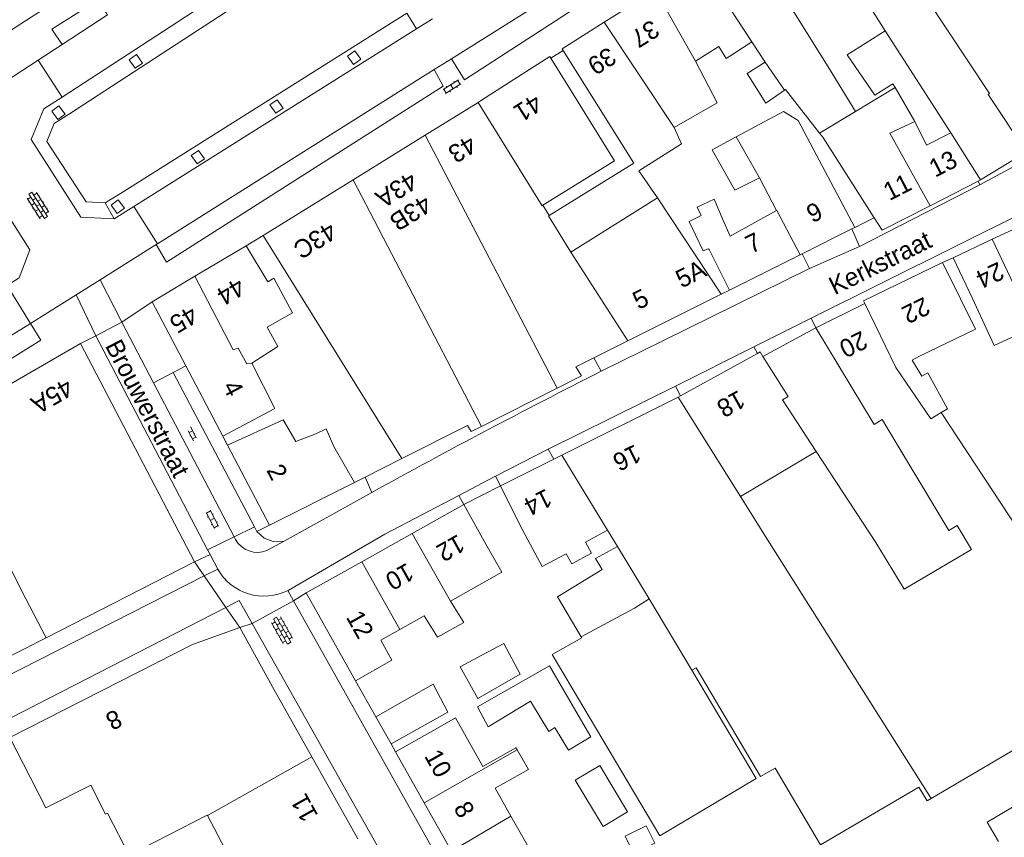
# Model space of a CAD drawing. Extents: x 99476 to 102828, y 406437 to 407931.
# Tile 90 of 162: x 101011 to 101120, y 406565 to 406656. Entities that reach past the tile are written whole.
import ezdxf

# ---------------------------------------------------------------- set-up
doc = ezdxf.new("R2010")
doc.units = 0
doc.header["$MEASUREMENT"] = 0
for name, color, linetype, lineweight in [('BG_bijgebouw', 253, 'Continuous', 0), ('BG_dakoverstek', 253, 'Continuous', 13), ('BG_dakoverstek bijgebouw', 253, 'Continuous', 0), ('BG_hek', 253, 'Continuous', 0), ('BG_hoofdgebouw', 253, 'Continuous', 13), ('BG_huisnummer', 253, 'Continuous', 0), ('BG_kant verharding', 253, 'Continuous', 0), ('BG_muur', 253, 'Continuous', 0), ('BG_open verharding', 253, 'Continuous', 0), ('BG_straatnaam', 253, 'Continuous', 0), ('BG_tussenmuur', 253, 'Continuous', 0), ('BG_vlakafsluiter', 253, 'Continuous', 0)]:
    doc.layers.add(name, color=color, linetype=linetype, lineweight=lineweight)
doc.styles.add('Style-WORKING', font='WORKING.shx')

# ---------------------------------------------------------------- blocks, each defined once
blk = doc.blocks.new('S02OV2')
at = {"layer": 'BG_open verharding', "linetype": 'Continuous', "lineweight": 0}
for p, q in [((0.052866, 0.482148), (0.183301, 0.482148)), ((0.183301, -1.01785), (0.183301, 0.982147)), ((0.183301, 0.895191), (0.705039, 0.895191)), ((0.705039, -1.01785), (0.705039, 0.982147)), ((0.705039, 0.43867), (0.835473, 0.43867)), ((0.052866, -0.517416), (0.183301, -0.517416)), ((0.183301, -0.017851), (0.705039, -0.017851)), ((0.183301, -0.930894), (0.705039, -0.930894)), ((0.705039, -0.473938), (0.835473, -0.473938))]:
    blk.add_line(p, q, dxfattribs=at)
blk = doc.blocks.new('S02OV4')
at = {"layer": 'BG_open verharding', "linetype": 'Continuous', "lineweight": 0}
for p, q in [((0, -0.200092), (0, 0.200092)), ((0, 0.2), (3.201, 0.2)), ((0.214, 0.6), (2.9, 0.6)), ((0.4, 0.199), (0.4, 0.6)), ((0.8, 0.6), (0.8, 0.7)), ((0.8, -0.2), (0.8, 0.2)), ((1.2, 0.2), (1.2, 0.6)), ((1.6, 0.6), (1.6, 0.7)), ((1.6, -0.2), (1.6, 0.2)), ((2, 0.199), (2, 0.6)), ((2.4, 0.6), (2.4, 0.7)), ((2.4, -0.2), (2.4, 0.2)), ((2.8, 0.2), (2.8, 0.6)), ((3.2, -0.199908), (3.2, 0.200092)), ((0, -0.2), (3.2, -0.199)), ((0.31, -0.6), (2.9, -0.6)), ((0.4, -0.6), (0.399, -0.2)), ((0.8, -0.7), (0.8, -0.6)), ((1.2, -0.6), (1.2, -0.2)), ((1.6, -0.7), (1.6, -0.6)), ((2, -0.6), (1.999, -0.2)), ((2.4, -0.7), (2.4, -0.6)), ((2.8, -0.6), (2.8, -0.2))]:
    blk.add_line(p, q, dxfattribs=at)
blk = doc.blocks.new('S02OV6')
at = {"layer": 'BG_open verharding', "linetype": 'Continuous', "lineweight": 0}
for p, q in [((0, 0.20784), (1.371449, 0.20784)), ((0.085505, 0.20784), (0.085505, 0.268177)), ((0.485, -0.192), (0.486, 0.207)), ((0.885505, 0.20784), (0.885505, 0.31106)), ((1.285, -0.193), (1.285, 0.207)), ((0.268333, -0.19216), (1.549656, -0.19216)), ((0.885505, -0.32925), (0.885505, -0.19216))]:
    blk.add_line(p, q, dxfattribs=at)

msp = doc.modelspace()

# ---------------------------------------------------------------- linework, layer by layer
at = {"layer": 'BG_bijgebouw', "linetype": 'Continuous', "lineweight": 0}
for p, q in [((101072.929, 406587.291), (101072.869, 406587.393)), ((101061.896, 406585.372), (101059.51, 406584.097)), ((101085.091, 406583.709), (101092.237, 406571.732)), ((101050.16, 406578.575), (101051.855, 406575.596))]:
    msp.add_line(p, q, dxfattribs=at)
at = {"layer": 'BG_bijgebouw', "linetype": 'Continuous', "lineweight": 0, "flags": 128}
for points in [[(101091.239, 406649.674), (101093.297, 406646.414), (101095.339, 406647.841)], [(101092.576, 406638.159), (101089.846, 406636.796), (101087.367, 406641.237), (101090.024, 406642.672)], [(101072.929, 406587.291), (101069.666, 406585.454), (101081.55, 406565.405), (101092.237, 406571.732)], [(101063.868, 406581.987), (101066.12, 406583.289), (101064.324, 406586.669), (101061.896, 406585.372)], [(101059.51, 406584.097), (101061.454, 406580.592), (101063.868, 406581.987)], [(101072.551, 406578.748), (101069.37, 406584.198), (101061.418, 406579.663)], [(101051.855, 406575.596), (101058.143, 406579.08), (101056.503, 406582.173), (101050.16, 406578.575)], [(101061.418, 406579.663), (101062.597, 406577.451), (101067.276, 406580.282), (101069.311, 406576.94), (101069.967, 406577.37), (101070.011, 406577.298)], [(101070.011, 406577.298), (101071.487, 406574.879), (101073.944, 406576.36), (101072.551, 406578.748)], [(101072.224, 406571.553), (101074.943, 406573.178), (101077.998, 406568.048), (101075.307, 406566.453), (101072.224, 406571.553)]]:
    msp.add_lwpolyline(points, dxfattribs=at)
at = {"layer": 'BG_dakoverstek', "linetype": 'Continuous', "lineweight": 13}
for p, q in [((101089.812, 406651.934), (101091.724, 406653.198)), ((101091.724, 406653.198), (101093.198, 406650.957)), ((101107.338, 406648.557), (101107.581, 406648.136)), ((101107.581, 406648.136), (101109.746, 406644.377)), ((101109.746, 406644.377), (101109.79, 406644.3)), ((101041.316, 406608.996), (101043.539, 406609.837)), ((101075.781, 406599.212), (101076.885, 406597.395)), ((101076.885, 406597.395), (101074.468, 406596.054)), ((101105.44, 406597.84), (101108.585, 406592.664))]:
    msp.add_line(p, q, dxfattribs=at)
at = {"layer": 'BG_dakoverstek', "linetype": 'Continuous', "lineweight": 13, "flags": 128}
for points in [[(101111.209, 406616.582), (101110.538, 406616.225), (101109.478, 406618.008), (101110.205, 406618.412)], [(101045.515, 406608.436), (101044.659, 406610.404), (101043.539, 406609.837)], [(101068.556, 406595.197), (101071.209, 406596.593), (101071.848, 406595.473), (101074.024, 406596.672), (101073.356, 406597.869), (101075.781, 406599.212)], [(101055.527, 406589.746), (101057.001, 406587.356), (101059.898, 406588.986), (101058.408, 406591.361)], [(101125.295, 406568.454), (101124.071, 406570.636), (101117.777, 406566.934), (101119.004, 406564.782)]]:
    msp.add_lwpolyline(points, dxfattribs=at)
at = {"layer": 'BG_dakoverstek bijgebouw', "linetype": 'Continuous', "lineweight": 0}
msp.add_line((101093.198, 406650.957), (101091.239, 406649.674), dxfattribs=at)
at = {"layer": 'BG_dakoverstek bijgebouw', "linetype": 'Continuous', "lineweight": 0, "flags": 128}
msp.add_lwpolyline([(101081.015, 406564.588), (101080.039, 406566.533), (101077.726, 406565.373), (101078.702, 406563.427), (101081.015, 406564.588)], dxfattribs=at)
at = {"layer": 'BG_hek', "linetype": 'Continuous', "lineweight": 0}
msp.add_line((101092.963, 406618.417), (101098.8, 406621.56), dxfattribs=at)
at = {"layer": 'BG_hoofdgebouw', "linetype": 'Continuous', "lineweight": 13}
for p, q in [((101106.48, 406654.4), (101097.24, 406669.08)), ((101081.083, 406658.911), (101075.427, 406655.351)), ((101102.298, 406651.76), (101106.48, 406654.4)), ((101069.532, 406651.379), (101072.05, 406647.31)), ((101070.895, 406652.221), (101073.43, 406648.19)), ((101073.43, 406648.19), (101078.706, 406639.794)), ((101055.619, 406642.874), (101061.466, 406646.498)), ((101047.648, 406637.934), (101055.619, 406642.874)), ((101099.23, 406643.101), (101099.576, 406642.66)), ((101105.279, 406633.739), (101099.576, 406642.66)), ((101113.76, 406643.14), (101117.02, 406637.92)), ((101069.322, 406633.988), (101078.706, 406639.794)), ((101081.317, 406635.958), (101079.239, 406638.945)), ((101037.72, 406631.78), (101047.648, 406637.934)), ((101094.482, 406634.548), (101092.576, 406638.159)), ((101116.782, 406637.798), (101111.44, 406635.063)), ((101117.02, 406637.92), (101116.782, 406637.798)), ((101068.622, 406635.119), (101069.322, 406633.988)), ((101088.341, 406625.31), (101081.317, 406635.958)), ((101124.73, 406634.37), (101118.322, 406631.36)), ((101053.043, 406607.113), (101037.72, 406631.78)), ((101097.314, 406629.762), (101102.794, 406632.502)), ((101102.794, 406632.502), (101103.13, 406632.67)), ((101035.841, 406630.65), (101030.17, 406627.276)), ((101038.212, 406626.665), (101035.841, 406630.65)), ((101118.322, 406631.36), (101114, 406629.33)), ((101087.03, 406630.22), (101089.27, 406625.74)), ((101089.27, 406625.74), (101097.093, 406629.652)), ((101097.093, 406629.652), (101097.314, 406629.762)), ((101114.82, 406624.79), (101112.83, 406628.8)), ((101114, 406629.33), (101116.121, 406624.8)), ((101030.17, 406627.276), (101025.42, 406624.45)), ((101088.341, 406625.31), (101078.023, 406620.142)), ((101029.144, 406617.369), (101025.42, 406624.45)), ((101104.23, 406624.25), (101098.8, 406621.56)), ((101002.149, 406610.973), (101017.5, 406619.84)), ((101030.13, 406595.69), (101017.5, 406619.84)), ((101078.023, 406620.142), (101074.282, 406618.268)), ((101092.367, 406618.753), (101083.846, 406614.05)), ((101033.238, 406609.585), (101029.144, 406617.369)), ((101070.209, 406614.903), (101061.866, 406610.68)), ((101083.61, 406613.92), (101070.746, 406607.504)), ((101083.846, 406614.05), (101083.61, 406613.92)), ((101038.41, 406599.75), (101033.752, 406608.608)), ((101045.515, 406608.436), (101047.798, 406604.474)), ((101105.44, 406597.84), (101098.863, 406607.909)), ((101069.846, 406607.056), (101063.94, 406604.11)), ((101070.746, 406607.504), (101069.846, 406607.056)), ((101047.798, 406604.474), (101038.41, 406599.75)), ((101063.94, 406604.11), (101066.17, 406599.63)), ((101054.183, 406598.833), (101059.9, 406602.03)), ((101059.9, 406602.03), (101062.34, 406597.66)), ((101066.17, 406599.63), (101068.556, 406595.197)), ((101048.615, 406595.718), (101054.183, 406598.833)), ((101013.708, 406587.318), (101030.13, 406595.69)), ((101042.45, 406592.27), (101048.615, 406595.718)), ((101047.91, 406582.56), (101042.45, 406592.27)), ((101055.527, 406589.746), (101052.825, 406588.232)), ((101038.75, 406581.89), (101035.12, 406588.43)), ((101008.648, 406584.739), (101013.708, 406587.318)), ((101051.953, 406584.837), (101047.91, 406582.56)), ((101085.1, 406583.714), (101085.573, 406583.992)), ((101085.573, 406583.992), (101092.708, 406571.969)), ((101085.091, 406583.709), (101085.1, 406583.714)), ((101038.75, 406581.89), (101043.08, 406574.13)), ((101009.71, 406576.3), (101011.98, 406571.84)), ((101056.71, 406577.15), (101052.35, 406574.7)), ((101043.08, 406574.13), (101048.16, 406565.09)), ((101052.35, 406574.7), (101055.526, 406569.053)), ((101092.708, 406571.969), (101094.33, 406572.897)), ((101065.112, 406567.585), (101063.378, 406570.662)), ((101055.526, 406569.053), (101058.524, 406563.724))]:
    msp.add_line(p, q, dxfattribs=at)
at = {"layer": 'BG_hoofdgebouw', "linetype": 'Continuous', "lineweight": 13, "flags": 128}
for points in [[(101122.091, 406641.01), (101117.87, 406647.37), (101118.03, 406647.48), (101106.26, 406665.23), (101106.11, 406665.13)], [(101075.427, 406655.351), (101070.77, 406652.42), (101070.895, 406652.221)], [(101089.812, 406651.934), (101088.894, 406651.357), (101088.075, 406652.66), (101085.52, 406651.054)], [(101061.466, 406646.498), (101061.84, 406646.73), (101069.42, 406651.56), (101069.532, 406651.379)], [(101107.338, 406648.557), (101105.345, 406647.301), (101102.298, 406651.76)], [(101085.52, 406651.054), (101087.905, 406646.467), (101083.148, 406643.737)], [(101072.05, 406647.31), (101076.556, 406640.029), (101068.622, 406635.119)], [(101095.339, 406647.841), (101095.451, 406647.92), (101099.23, 406643.101)], [(101090.024, 406642.672), (101095.239, 406645.488), (101096.868, 406644.496), (101103.13, 406632.67)], [(101083.148, 406643.737), (101083.976, 406641.922), (101079.239, 406638.945)], [(101109.79, 406644.3), (101111.07, 406641.78), (101113.76, 406643.14)], [(101088.485, 406633.641), (101087.575, 406635.801), (101085.683, 406634.896), (101086.123, 406633.982), (101084.821, 406633.332), (101085.495, 406631.863)], [(101111.44, 406635.063), (101106.16, 406632.36), (101105.279, 406633.739)], [(101088.485, 406633.641), (101089.34, 406631.692), (101094.482, 406634.548)], [(101085.495, 406631.863), (101086.352, 406630.074), (101086.962, 406630.296), (101087.03, 406630.22)], [(101112.83, 406628.8), (101104.08, 406624.56), (101104.23, 406624.25)], [(101036.457, 406617.649), (101039.35, 406619.524), (101038.143, 406621.632), (101040.97, 406623.219), (101038.906, 406627.053), (101038.212, 406626.665)], [(101110.205, 406618.412), (101116.482, 406621.441), (101114.82, 406624.79)], [(101122.913, 406621.655), (101118.548, 406619.611), (101116.121, 406624.8)], [(101098.8, 406621.56), (101105.27, 406610.89), (101106.15, 406611.44), (101113.53, 406599.15), (101114.44, 406599.71), (101116.02, 406597.05), (101108.585, 406592.664)], [(101092.963, 406618.417), (101092.651, 406618.91), (101092.367, 406618.753)], [(101033.238, 406609.585), (101038.997, 406612.665), (101036.457, 406617.649)], [(101074.282, 406618.268), (101072.29, 406617.27), (101072.89, 406616.26), (101070.209, 406614.903)], [(101098.863, 406607.909), (101095.14, 406613.61), (101095.76, 406614), (101092.963, 406618.417)], [(101111.209, 406616.582), (101113.373, 406612.634), (101112.662, 406612.207)], [(101112.662, 406612.207), (101132.625, 406581.927), (101111.559, 406569.538)], [(101033.752, 406608.608), (101039.92, 406611.419), (101041.316, 406608.996)], [(101061.866, 406610.68), (101060.72, 406610.1), (101060.29, 406610.76), (101053.043, 406607.113)], [(101062.34, 406597.66), (101064.087, 406594.543), (101058.408, 406591.361)], [(101072.869, 406587.393), (101070.253, 406591.817), (101075.197, 406594.846), (101074.468, 406596.054)], [(101035.12, 406588.43), (101029.89, 406586.56), (101009.71, 406576.3)], [(101052.825, 406588.232), (101050.714, 406587.049), (101051.953, 406584.837)], [(101056.71, 406577.15), (101058.994, 406578.438), (101062.012, 406573.084)], [(101065.799, 406574.9), (101065.658, 406575.143), (101062.012, 406573.084)], [(101063.378, 406570.662), (101067.041, 406572.761), (101065.799, 406574.9)], [(101110.213, 406570.792), (101099.339, 406564.408), (101094.33, 406572.897)], [(101031.554, 406567.653), (101031.534, 406567.69), (101022.895, 406563.274), (101020.513, 406567.934), (101020.29, 406567.82), (101018.661, 406571.024), (101013.681, 406568.493), (101011.98, 406571.84)], [(101111.559, 406569.538), (101111.129, 406569.285), (101110.213, 406570.792)], [(101043.8, 406562.64), (101036.282, 406558.676), (101031.554, 406567.653)], [(101065.62, 406561.31), (101067.919, 406562.606), (101065.112, 406567.585)]]:
    msp.add_lwpolyline(points, dxfattribs=at)
at = {"layer": 'BG_kant verharding', "linetype": 'Continuous', "lineweight": 0}
for p, q in [((101058.532, 406651.323), (101093.18, 406673.114)), ((101015.479, 406647.082), (101046.776, 406667.484)), ((101015.491, 406652.905), (101020.489, 406656.161)), ((101054.669, 406654.647), (101053.611, 406656.367)), ((101056.423, 406655.751), (101054.669, 406654.647)), ((101054.669, 406654.647), (101023.42, 406634.985)), ((101113.76, 406643.14), (101106.48, 406654.4)), ((101015.491, 406652.905), (101012.819, 406651.164)), ((101056.616, 406650.118), (101058.532, 406651.323)), ((101056.616, 406650.118), (101026.009, 406630.868)), ((101117.02, 406637.92), (101122.091, 406641.01)), ((101098.3, 406622.66), (101132.86, 406639.85)), ((101116.95, 406637.38), (101122.493, 406640.366)), ((101116.95, 406637.38), (101103.65, 406630.58)), ((101116.782, 406637.798), (101116.95, 406637.38)), ((101023.42, 406634.985), (101021.232, 406633.608)), ((101103.13, 406632.67), (101105.279, 406633.739)), ((101037.72, 406631.78), (101035.841, 406630.65)), ((101103.65, 406630.58), (101102.794, 406632.502)), ((101019.684, 406626.89), (101025.877, 406630.785)), ((101026.009, 406630.868), (101025.877, 406630.785)), ((101097.314, 406629.762), (101098.12, 406628.12)), ((101098.12, 406628.12), (101103.65, 406630.58)), ((101114, 406629.33), (101112.83, 406628.8)), ((101017.027, 406625.219), (101019.684, 406626.89)), ((101022.093, 406622.192), (101019.684, 406626.89)), ((101019.214, 406620.68), (101017.027, 406625.219)), ((101088.341, 406625.31), (101089.27, 406625.74)), ((100981.165, 406603.006), (101011.986, 406622.068)), ((101022.093, 406622.192), (101019.214, 406620.68)), ((101025.593, 406615.499), (101022.093, 406622.192)), ((101091.97, 406619.49), (101098.3, 406622.66)), ((101098.8, 406621.56), (101098.3, 406622.66)), ((101019.214, 406620.68), (101031.57, 406597.04)), ((101083.299, 406615.14), (101091.97, 406619.49)), ((101091.97, 406619.49), (101092.367, 406618.753)), ((101074.282, 406618.268), (101075.098, 406616.772)), ((101027.776, 406616.649), (101025.593, 406615.499)), ((101029.144, 406617.369), (101027.776, 406616.649)), ((101027.776, 406616.649), (101036.748, 406599.58)), ((101034.494, 406598.477), (101025.593, 406615.499)), ((101069.209, 406608.177), (101083.299, 406615.14)), ((101083.299, 406615.14), (101083.846, 406614.05)), ((101033.238, 406609.585), (101033.752, 406608.608)), ((101063.39, 406605.177), (101069.209, 406608.177)), ((101069.209, 406608.177), (101069.846, 406607.056)), ((101048.98, 406605.069), (101049.722, 406603.372)), ((101059.339, 406603.043), (101063.39, 406605.177)), ((101063.94, 406604.11), (101063.39, 406605.177)), ((101040.028, 406597.994), (101049.722, 406603.372)), ((101063.94, 406604.11), (101059.9, 406602.03)), ((101059.9, 406602.03), (101059.339, 406603.043)), ((101036.748, 406599.58), (101034.494, 406598.477)), ((101038.41, 406599.75), (101037.025, 406599.053)), ((101034.655, 406598.169), (101034.494, 406598.477)), ((101040.028, 406597.994), (101038.134, 406596.944)), ((101031.57, 406597.04), (101031.846, 406596.511)), ((101031.846, 406596.511), (101032.69, 406594.896)), ((101032.69, 406594.896), (101031.197, 406594.138)), ((101040.421, 406592.529), (101040.46, 406592.552)), ((101041.066, 406591.382), (101040.421, 406592.529)), ((101042.45, 406592.27), (101041.066, 406591.382)), ((101077.047, 406527.402), (101041.066, 406591.382)), ((101035.12, 406588.43), (101036.495, 406588.886)), ((101036.495, 406588.886), (101074.78, 406520.854))]:
    msp.add_line(p, q, dxfattribs=at)
at = {"layer": 'BG_kant verharding', "linetype": 'Continuous', "lineweight": 0, "flags": 128}
for points in [[(101058.532, 406651.323), (101059.956, 406649.001), (101094.347, 406671.292), (101093.18, 406673.114)], [(100994.64, 406644.65), (101011.53, 406655.595), (101031.114, 406668.121), (101030.749, 406668.678)], [(101015.491, 406652.905), (101014.354, 406654.601), (101019.415, 406657.841), (101020.489, 406656.161)], [(101012.819, 406651.164), (101000.901, 406643.398), (100998.527, 406641.791)], [(101025.877, 406630.785), (101027.015, 406628.851), (101057.628, 406648.295), (101056.616, 406650.118)], [(101021.232, 406633.608), (101017.543, 406633.815), (101012.062, 406642.386), (101013.476, 406645.777), (101015.479, 406647.082)], [(101003.177, 406639.084), (101006.448, 406638.753), (101011.923, 406630.214), (101010.735, 406627.096), (101009.399, 406626.269)], [(101098.12, 406628.12), (101081.895, 406620.153), (101075.098, 406616.772)], [(101011.986, 406622.068), (101013.871, 406623.234), (101017.027, 406625.219)], [(101040.46, 406592.552), (101051.169, 406598.757), (101059.339, 406603.043)], [(101037.025, 406599.053), (101037.813, 406598.309), (101038.829, 406597.934), (101040.028, 406597.994)], [(101031.197, 406594.138), (101000.824, 406578.719), (100963.745, 406558.165), (100953.319, 406551.879), (100949.966, 406549.707)], [(101033.582, 406590.668), (101035.064, 406591.429), (101036.495, 406588.886)], [(100952.297, 406546.097), (100955.335, 406548.095), (100965.434, 406554.176), (101002.88, 406574.916), (101033.582, 406590.668)]]:
    msp.add_lwpolyline(points, dxfattribs=at)
at = {"layer": 'BG_kant verharding', "linetype": 'Continuous', "lineweight": 0}
msp.add_arc((101413.531578, 405945.142062), 752.079823, 116.743484, 118.929822, dxfattribs=at)
at = {"layer": 'BG_kant verharding', "linetype": 'Continuous', "lineweight": 0, "extrusion": (0, 0, -1)}
msp.add_arc((-101037.100443, 406599.561379), 2.814056, 248.451814, 330.343811, dxfattribs=at)
at = {"layer": 'BG_muur', "linetype": 'Continuous', "lineweight": 0}
for p, q in [((101014.62, 406644.146), (101016.298, 406645.239)), ((101013.798, 406642.18), (101014.62, 406644.146)), ((101018.124, 406635.495), (101013.798, 406642.18)), ((101021.948, 406636.443), (101020.255, 406635.378)), ((101020.255, 406635.378), (101018.124, 406635.495)), ((101048.98, 406605.069), (101053.043, 406607.113)), ((101047.798, 406604.474), (101048.98, 406605.069)), ((101047.91, 406582.56), (101050.16, 406578.575))]:
    msp.add_line(p, q, dxfattribs=at)
at = {"layer": 'BG_tussenmuur', "linetype": 'Continuous', "lineweight": 0}
for p, q in [((101086.011, 406662.013), (101091.724, 406653.198)), ((101081.083, 406658.911), (101085.52, 406651.054)), ((101075.427, 406655.351), (101083.148, 406643.737)), ((101093.198, 406650.957), (101095.339, 406647.841)), ((101103.201, 406645.495), (101107.581, 406648.136)), ((101099.23, 406643.101), (101103.201, 406645.495)), ((101070.209, 406614.903), (101055.619, 406642.874)), ((101092.576, 406638.159), (101090.024, 406642.672)), ((101061.866, 406610.68), (101047.648, 406637.934)), ((101071.737, 406629.957), (101081.317, 406635.958)), ((101118.322, 406631.36), (101122.913, 406621.655)), ((101071.737, 406629.957), (101078.023, 406620.142)), ((101083.61, 406613.92), (101090.499, 406602.924)), ((101090.499, 406602.924), (101098.863, 406607.909)), ((101070.746, 406607.504), (101075.781, 406599.212)), ((101090.499, 406602.924), (101093.697, 406597.82)), ((101054.183, 406598.833), (101058.408, 406591.361)), ((101076.885, 406597.395), (101080.393, 406591.618)), ((101093.697, 406597.82), (101111.559, 406569.538)), ((101048.615, 406595.718), (101052.825, 406588.232)), ((101078.778, 406590.583), (101080.393, 406591.618)), ((101080.393, 406591.618), (101085.091, 406583.709)), ((101072.869, 406587.393), (101078.778, 406590.583)), ((101043.08, 406574.13), (101031.554, 406567.653)), ((101055.526, 406569.053), (101065.799, 406574.9)), ((101058.524, 406563.724), (101065.112, 406567.585))]:
    msp.add_line(p, q, dxfattribs=at)
at = {"layer": 'BG_tussenmuur', "linetype": 'Continuous', "lineweight": 0, "flags": 128}
for points in [[(101090.762, 406665.003), (101095.679, 406657.615), (101100.195, 406650.437), (101103.201, 406645.495)], [(101061.466, 406646.498), (101068.557, 406635.079), (101068.622, 406635.119)], [(101111.44, 406635.063), (101107.017, 406643.095), (101109.746, 406644.377)], [(101069.322, 406633.988), (101069.258, 406633.949), (101071.737, 406629.957)], [(101094.482, 406634.548), (101094.491, 406634.553), (101097.093, 406629.652)], [(101030.17, 406627.276), (101034.381, 406619.123), (101034.959, 406619.312), (101035.911, 406617.587), (101036.457, 406617.649)], [(101104.23, 406624.25), (101107.675, 406617.191), (101111.53, 406611.528), (101112.662, 406612.207)], [(101002.149, 406610.973), (101007.878, 406599.565), (101007.495, 406599.41), (101011.448, 406591.694), (101013.708, 406587.318)]]:
    msp.add_lwpolyline(points, dxfattribs=at)
at = {"layer": 'BG_vlakafsluiter', "linetype": 'Continuous', "lineweight": 0}
for p, q in [((101016.298, 406645.239), (101047.825, 406665.778)), ((101053.611, 406656.367), (101021.948, 406636.443)), ((101070.895, 406652.221), (101069.532, 406651.379)), ((101012.819, 406651.164), (101015.479, 406647.082)), ((101021.232, 406633.608), (101020.255, 406635.378)), ((101026.009, 406630.868), (101023.42, 406634.985)), ((101009.399, 406626.269), (101011.986, 406622.068)), ((101022.093, 406622.192), (101025.42, 406624.45)), ((101017.5, 406619.84), (101019.214, 406620.68)), ((101036.748, 406599.58), (101037.025, 406599.053)), ((101034.494, 406598.477), (101031.57, 406597.04)), ((101031.846, 406596.511), (101030.13, 406595.69)), ((101030.13, 406595.69), (101031.197, 406594.138)), ((101031.197, 406594.138), (101033.582, 406590.668)), ((101033.582, 406590.668), (101035.12, 406588.43)), ((101036.495, 406588.886), (101041.066, 406591.382)), ((101051.855, 406575.596), (101052.35, 406574.7))]:
    msp.add_line(p, q, dxfattribs=at)
at = {"layer": 'BG_vlakafsluiter', "linetype": 'Continuous', "lineweight": 0, "flags": 128}
for points in [[(101022.902, 406651.202), (101023.696, 406651.777), (101024.376, 406650.848), (101023.571, 406650.279), (101022.902, 406651.202)], [(101047.039, 406651.62), (101047.833, 406652.195), (101048.513, 406651.266), (101047.708, 406650.697), (101047.039, 406651.62)], [(101014.341, 406645.54), (101015.135, 406646.115), (101015.815, 406645.186), (101015.01, 406644.617), (101014.341, 406645.54)], [(101038.449, 406646.223), (101039.243, 406646.798), (101039.923, 406645.869), (101039.118, 406645.3), (101038.449, 406646.223)], [(101029.755, 406640.622), (101030.549, 406641.197), (101031.229, 406640.268), (101030.424, 406639.699), (101029.755, 406640.622)], [(101020.899, 406635.148), (101021.693, 406635.723), (101022.373, 406634.794), (101021.568, 406634.225), (101020.899, 406635.148)], [(101011.986, 406622.068), (101013.123, 406620.223), (100982.288, 406601.007), (100981.165, 406603.006)]]:
    msp.add_lwpolyline(points, dxfattribs=at)
at = {"layer": 'BG_vlakafsluiter', "linetype": 'Continuous', "lineweight": 0}
msp.add_arc((101037.798643, 406597.780188), 5.866581, 209.447782, 296.977918, dxfattribs=at)

# ---------------------------------------------------------------- block references
at = {"layer": 'BG_open verharding', "linetype": 'Continuous', "lineweight": 0}
for name, p, rotation in [('S02OV2', (101058.37, 406648.614), 302.132896), ('S02OV4', (101013.686, 406633.764), 122.339377), ('S02OV6', (101029.474, 406610.53), 297.718502), ('S02OV2', (101032.494, 406600.59), 207.59037), ('S02OV4', (101039.017, 406589.505), 299.332791)]:
    msp.add_blockref(name, p, dxfattribs=dict(at, rotation=rotation))

# ---------------------------------------------------------------- texts
at = {"layer": 'BG_huisnummer', "linetype": 'Continuous', "lineweight": 0, "style": 'Style-WORKING'}
for s, rotation, p in [('37', 212.211897, (101080.676, 406655.717)), ('39', 212.211897, (101075.904, 406652.698)), ('41', 212.466799, (101067.716, 406647.512)), ('43', 211.798913, (101060.497, 406642.956)), ('13', 27.128766, (101112.004, 406638.16)), ('43A', 211.798913, (101053.97, 406638.911)), ('11', 27.128766, (101106.95, 406635.572)), ('43B', 211.798913, (101055.537, 406636.351)), ('9', 26.565051, (101098.438, 406633.119)), ('43C', 211.798913, (101045.021, 406633.364)), ('7', 26.565051, (101091.676, 406629.738)), ('5A', 26.6163, (101083.971, 406625.917)), ('24', 205.155372, (101119.005, 406628.919)), ('44', 210.747473, (101034.928, 406627.198)), ('5', 26.6163, (101079.215, 406623.535)), ('22', 205.84761, (101110.798, 406625.037)), ('45', 210.718191, (101029.718, 406624.098)), ('20', 206.360058, (101103.871, 406621.282)), ('45A', 210.050323, (101015.952, 406616.059)), ('4', 297.718502, (101033.164, 406615.096)), ('18', 208.871018, (101090.281, 406614.745)), ('16', 206.488179, (101078.831, 406608.743)), ('2', 297.718502, (101038.034, 406605.834)), ('14', 206.488179, (101068.996, 406603.838)), ('12', 209.20484, (101059.263, 406598.809)), ('10', 209.20484, (101053.62, 406595.653)), ('12', 299.332791, (101046.818, 406589.602)), ('8', 206.949581, (101021.429, 406579.453)), ('10', 299.332791, (101055.472, 406574.247)), ('11', 119.332791, (101043.84, 406567.674)), ('8', 299.332791, (101058.71, 406568.49))]:
    msp.add_text(s, height=2, rotation=rotation, dxfattribs=at).set_placement(p)
at = {"layer": 'BG_straatnaam', "linetype": 'Continuous', "lineweight": 0, "style": 'Style-WORKING'}
for s, rotation, p in [('Kerkstraat', 26.436873, (101100.909, 406625.161)), ('Brouwerstraat', 297.59037, (101020.191, 406619.597))]:
    msp.add_text(s, height=2, rotation=rotation, dxfattribs=at).set_placement(p)

doc.saveas('drawing.dxf')
